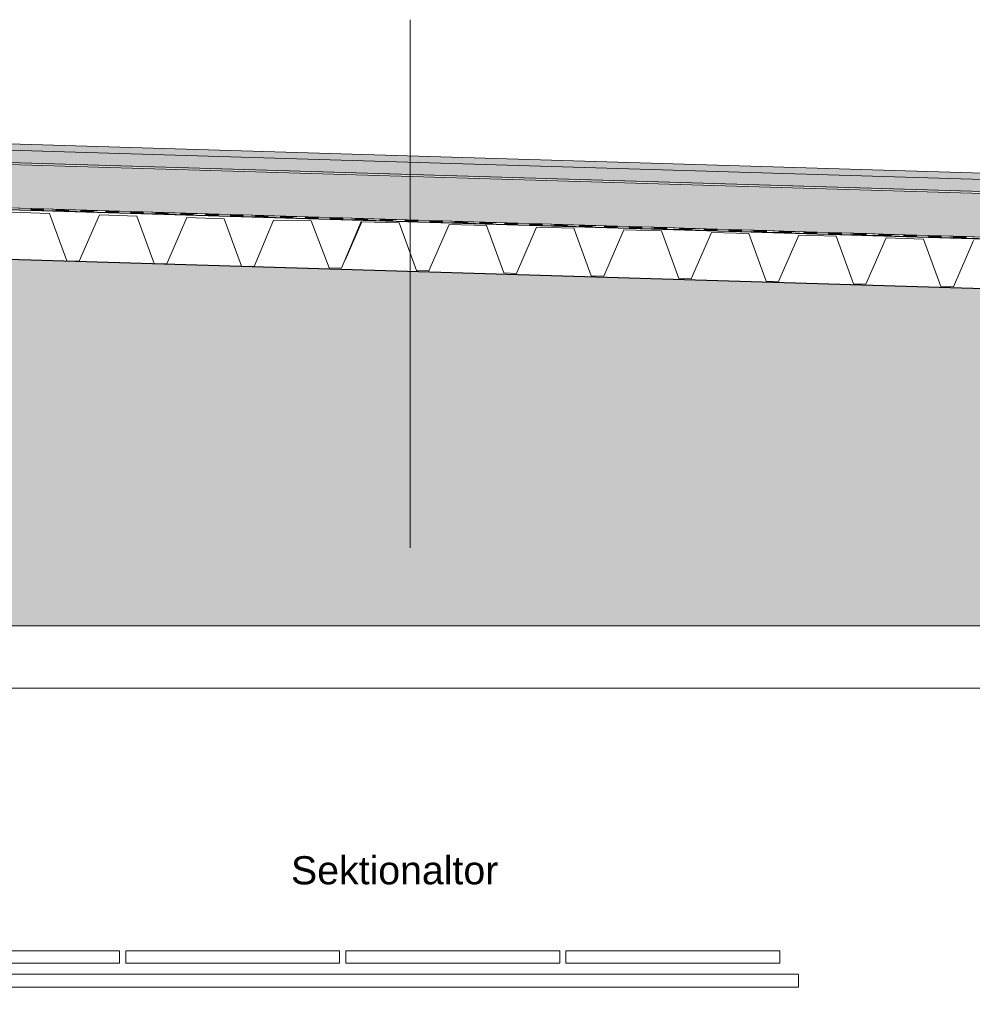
# Model space of a CAD drawing. Header units: metres. Extents: x 1314 to 1415, y -87 to -52.
# Tile 30 of 256: x 1319.64 to 1322.69, y -76.99 to -73.84. Entities that reach past the tile are written whole.
import ezdxf

# ---------------------------------------------------------------- set-up
doc = ezdxf.new("R2010")
doc.units = ezdxf.units.M
doc.header["$PDMODE"] = 65
doc.linetypes.add('AUSGEZOGEN', pattern=[0])
for name, color, linetype, lineweight in [('XR$2$Ansicht', 1, 'AUSGEZOGEN', 50), ('XR$2$Design', 4, 'AUSGEZOGEN', 13), ('XR$2$Fenster', 3, 'AUSGEZOGEN', 18), ('XR$2$KALZIP', 7, 'AUSGEZOGEN', 13), ('XR$2$Möblierung', 4, 'AUSGEZOGEN', 13), ('XR$2$Wand', 1, 'AUSGEZOGEN', 50), ('XR$3$Maßlinie 1_100', 7, 'AUSGEZOGEN', 25), ('XR$3$Maßlinie 1_50', 7, 'AUSGEZOGEN', 25), ('XR$3$Text 1_100', 3, 'AUSGEZOGEN', 18), ('XR$4$Muster', 4, 'AUSGEZOGEN', 13), ('XR$4$Möblierung', 4, 'AUSGEZOGEN', 13)]:
    doc.layers.add(name, color=color, linetype=linetype, lineweight=lineweight)
doc.styles.add('ARIAL', font='arial.ttf')
doc.dimstyles.new('DIMSTYLE_9', dxfattribs={"dimtxt": 0.125, "dimasz": 0.15, "dimexe": 0, "dimexo": 0, "dimgap": 0.0625, "dimtad": 2, "dimrnd": 0.005, "dimzin": 4, "dimdsep": 46, "dimtxsty": 'ARIAL', "dimblk1": 'ALL_ML_KREIS', "dimblk2": 'ALL_ML_KREIS', "dimsah": 1, "dimcen": 0, "dimclrd": 3, "dimclre": 3, "dimclrt": 3, "dimadec": 0, "dimazin": 0, "dimtfac": 1, "dimtdec": 0, "dimtix": 1, "dimtmove": 2, "dimatfit": 3, "dimfxl": 0, "dimtzin": 0, "dimlwd": 0, "dimlwe": 25, "dimarcsym": 0})

# ---------------------------------------------------------------- blocks, each defined once
blk = doc.blocks.new('MUSTERELEMENT_9')
at = {"layer": 'XR$2$Design', "color": 4, "linetype": 'AUSGEZOGEN', "lineweight": 13, "transparency": 33554687}
for p, q in [((1319.7133, -74.4521), (1319.6335, -74.4497)), ((1319.7135, -74.4471), (1319.6337, -74.4447)), ((1319.6736, -74.4459), (1319.6734, -74.4509)), ((1319.7135, -74.4481), (1319.6735, -74.4469)), ((1319.7134, -74.4491), (1319.6735, -74.4479)), ((1319.7134, -74.4501), (1319.6735, -74.4489)), ((1319.7134, -74.4511), (1319.6735, -74.4499)), ((1319.7135, -74.4471), (1319.7133, -74.4521)), ((1319.7135, -74.4471), (1319.7133, -74.4521)), ((1319.7932, -74.4545), (1319.7133, -74.4521)), ((1319.7933, -74.4495), (1319.7135, -74.4471)), ((1319.7534, -74.4483), (1319.7533, -74.4533)), ((1319.7932, -74.4525), (1319.7533, -74.4513)), ((1319.7932, -74.4535), (1319.7533, -74.4523)), ((1319.7933, -74.4505), (1319.7534, -74.4493)), ((1319.7933, -74.4515), (1319.7534, -74.4503)), ((1319.7933, -74.4495), (1319.7932, -74.4545)), ((1319.7933, -74.4495), (1319.7932, -74.4545)), ((1319.873, -74.4569), (1319.7932, -74.4545)), ((1319.8732, -74.4519), (1319.7933, -74.4495)), ((1319.8332, -74.4507), (1319.8331, -74.4557)), ((1319.873, -74.4559), (1319.8331, -74.4547)), ((1319.8731, -74.4529), (1319.8332, -74.4517)), ((1319.8731, -74.4539), (1319.8332, -74.4527)), ((1319.8731, -74.4549), (1319.8332, -74.4537)), ((1319.8732, -74.4519), (1319.873, -74.4569)), ((1319.8732, -74.4519), (1319.873, -74.4569)), ((1319.9529, -74.4593), (1319.873, -74.4569)), ((1319.953, -74.4543), (1319.8732, -74.4519)), ((1319.9131, -74.4531), (1319.9129, -74.4581)), ((1319.9529, -74.4563), (1319.913, -74.4551)), ((1319.9529, -74.4573), (1319.913, -74.4561)), ((1319.9529, -74.4583), (1319.913, -74.4571)), ((1319.953, -74.4553), (1319.9131, -74.4541)), ((1319.953, -74.4543), (1319.9529, -74.4593)), ((1319.953, -74.4543), (1319.9529, -74.4593)), ((1320.0328, -74.4566), (1319.953, -74.4543)), ((1319.9929, -74.4555), (1319.9928, -74.4604)), ((1320.0328, -74.4576), (1319.9929, -74.4565)), ((1320.0328, -74.4586), (1319.9929, -74.4574)), ((1320.0328, -74.4566), (1320.0327, -74.4616)), ((1320.0328, -74.4566), (1320.0327, -74.4616)), ((1320.1127, -74.459), (1320.0328, -74.4566)), ((1320.0728, -74.4578), (1320.0726, -74.4628)), ((1320.0327, -74.4616), (1319.9529, -74.4593)), ((1320.0328, -74.4596), (1319.9928, -74.4584)), ((1320.0327, -74.4606), (1319.9928, -74.4594)), ((1320.1125, -74.464), (1320.0327, -74.4616)), ((1320.1126, -74.463), (1320.0726, -74.4618)), ((1320.1126, -74.46), (1320.0727, -74.4588)), ((1320.1126, -74.461), (1320.0727, -74.4598)), ((1320.1126, -74.462), (1320.0727, -74.4608)), ((1320.1127, -74.459), (1320.1125, -74.464)), ((1320.1127, -74.459), (1320.1125, -74.464)), ((1320.1924, -74.4664), (1320.1125, -74.464)), ((1320.1925, -74.4614), (1320.1127, -74.459)), ((1320.1526, -74.4602), (1320.1524, -74.4652)), ((1320.1925, -74.4634), (1320.1525, -74.4622)), ((1320.1924, -74.4644), (1320.1525, -74.4632)), ((1320.1924, -74.4654), (1320.1525, -74.4642)), ((1320.1925, -74.4624), (1320.1526, -74.4612)), ((1320.1925, -74.4614), (1320.1924, -74.4664)), ((1320.1925, -74.4614), (1320.1924, -74.4664)), ((1320.2722, -74.4688), (1320.1924, -74.4664)), ((1320.2724, -74.4638), (1320.1925, -74.4614)), ((1320.2324, -74.4626), (1320.2323, -74.4676)), ((1320.2723, -74.4668), (1320.2323, -74.4656)), ((1320.2722, -74.4678), (1320.2323, -74.4666)), ((1320.2723, -74.4648), (1320.2324, -74.4636)), ((1320.2723, -74.4658), (1320.2324, -74.4646)), ((1320.2724, -74.4638), (1320.2722, -74.4688)), ((1320.2724, -74.4638), (1320.2722, -74.4688)), ((1320.352, -74.4712), (1320.2722, -74.4688)), ((1320.3522, -74.4662), (1320.2724, -74.4638)), ((1320.3123, -74.465), (1320.3121, -74.47)), ((1320.3522, -74.4672), (1320.3122, -74.466)), ((1320.3521, -74.4682), (1320.3122, -74.467)), ((1320.3521, -74.4692), (1320.3122, -74.468)), ((1320.3521, -74.4702), (1320.3122, -74.469)), ((1320.3522, -74.4662), (1320.352, -74.4712)), ((1320.3522, -74.4662), (1320.352, -74.4712)), ((1320.4319, -74.4736), (1320.352, -74.4712)), ((1320.432, -74.4686), (1320.3522, -74.4662)), ((1320.3921, -74.4674), (1320.392, -74.4724)), ((1320.4319, -74.4716), (1320.392, -74.4704)), ((1320.4319, -74.4726), (1320.392, -74.4714)), ((1320.432, -74.4696), (1320.3921, -74.4684)), ((1320.432, -74.4706), (1320.3921, -74.4694)), ((1320.432, -74.4686), (1320.4319, -74.4736)), ((1320.432, -74.4686), (1320.4319, -74.4736)), ((1320.5117, -74.476), (1320.4319, -74.4736)), ((1320.5119, -74.471), (1320.432, -74.4686)), ((1320.4719, -74.4698), (1320.4718, -74.4748)), ((1320.5117, -74.475), (1320.4718, -74.4738)), ((1320.5118, -74.472), (1320.4719, -74.4708)), ((1320.5118, -74.473), (1320.4719, -74.4718)), ((1320.5118, -74.474), (1320.4719, -74.4728)), ((1320.5119, -74.471), (1320.5117, -74.476)), ((1320.5119, -74.471), (1320.5117, -74.476)), ((1320.5916, -74.4784), (1320.5117, -74.476)), ((1320.5917, -74.4734), (1320.5119, -74.471)), ((1320.5518, -74.4722), (1320.5516, -74.4772)), ((1320.5916, -74.4754), (1320.5517, -74.4742)), ((1320.5916, -74.4764), (1320.5517, -74.4752)), ((1320.5916, -74.4774), (1320.5517, -74.4762)), ((1320.5917, -74.4744), (1320.5518, -74.4732)), ((1320.5917, -74.4734), (1320.5916, -74.4784)), ((1320.5917, -74.4734), (1320.5916, -74.4784)), ((1320.6714, -74.4808), (1320.5916, -74.4784)), ((1320.6715, -74.4758), (1320.5917, -74.4734)), ((1320.6316, -74.4746), (1320.6315, -74.4796)), ((1320.6715, -74.4788), (1320.6315, -74.4776)), ((1320.6714, -74.4798), (1320.6315, -74.4786)), ((1320.6715, -74.4768), (1320.6316, -74.4756)), ((1320.6715, -74.4778), (1320.6316, -74.4766)), ((1320.6715, -74.4758), (1320.6714, -74.4808)), ((1320.6715, -74.4758), (1320.6714, -74.4808)), ((1320.7512, -74.4832), (1320.6714, -74.4808)), ((1320.7514, -74.4782), (1320.6715, -74.4758)), ((1320.7115, -74.477), (1320.7113, -74.482)), ((1320.7513, -74.4822), (1320.7113, -74.481)), ((1320.7513, -74.4792), (1320.7114, -74.478)), ((1320.7513, -74.4802), (1320.7114, -74.479)), ((1320.7513, -74.4812), (1320.7114, -74.48)), ((1320.7514, -74.4782), (1320.7512, -74.4832)), ((1320.7514, -74.4782), (1320.7512, -74.4832)), ((1320.8311, -74.4856), (1320.7512, -74.4832)), ((1320.8312, -74.4806), (1320.7514, -74.4782)), ((1320.7913, -74.4794), (1320.7911, -74.4844)), ((1320.8312, -74.4826), (1320.7912, -74.4814)), ((1320.8311, -74.4836), (1320.7912, -74.4824)), ((1320.8311, -74.4846), (1320.7912, -74.4834)), ((1320.8312, -74.4816), (1320.7913, -74.4804)), ((1320.8312, -74.4806), (1320.8311, -74.4856)), ((1320.8312, -74.4806), (1320.8311, -74.4856)), ((1320.9109, -74.488), (1320.8311, -74.4856)), ((1320.9111, -74.483), (1320.8312, -74.4806)), ((1320.8711, -74.4818), (1320.871, -74.4868)), ((1320.911, -74.486), (1320.871, -74.4848)), ((1320.9109, -74.487), (1320.871, -74.4858)), ((1320.911, -74.484), (1320.8711, -74.4828)), ((1320.911, -74.485), (1320.8711, -74.4838)), ((1320.9111, -74.483), (1320.9109, -74.488)), ((1320.9111, -74.483), (1320.9109, -74.488)), ((1320.9907, -74.4904), (1320.9109, -74.488)), ((1320.9909, -74.4854), (1320.9111, -74.483)), ((1320.951, -74.4842), (1320.9508, -74.4892)), ((1320.9909, -74.4864), (1320.9509, -74.4852)), ((1320.9908, -74.4874), (1320.9509, -74.4862)), ((1320.9908, -74.4884), (1320.9509, -74.4872)), ((1320.9908, -74.4894), (1320.9509, -74.4882)), ((1320.9909, -74.4854), (1320.9907, -74.4904)), ((1320.9909, -74.4854), (1320.9907, -74.4904)), ((1321.0707, -74.4878), (1320.9909, -74.4854)), ((1321.0308, -74.4866), (1321.0307, -74.4916)), ((1321.0706, -74.4908), (1321.0307, -74.4896)), ((1321.0707, -74.4888), (1321.0308, -74.4876)), ((1321.0707, -74.4898), (1321.0308, -74.4886)), ((1321.0707, -74.4878), (1321.0706, -74.4928)), ((1321.0707, -74.4878), (1321.0706, -74.4928)), ((1321.1506, -74.4902), (1321.0707, -74.4878)), ((1321.1106, -74.489), (1321.1105, -74.494)), ((1321.0706, -74.4928), (1320.9907, -74.4904)), ((1321.0706, -74.4918), (1321.0307, -74.4906)), ((1321.1504, -74.4952), (1321.0706, -74.4928)), ((1321.1504, -74.4942), (1321.1105, -74.493)), ((1321.1505, -74.4912), (1321.1106, -74.49)), ((1321.1505, -74.4922), (1321.1106, -74.491)), ((1321.1505, -74.4932), (1321.1106, -74.492)), ((1321.1506, -74.4902), (1321.1504, -74.4952)), ((1321.1506, -74.4902), (1321.1504, -74.4952)), ((1321.2303, -74.4976), (1321.1504, -74.4952)), ((1321.2304, -74.4926), (1321.1506, -74.4902)), ((1321.1905, -74.4914), (1321.1903, -74.4964)), ((1321.2303, -74.4946), (1321.1904, -74.4934)), ((1321.2303, -74.4956), (1321.1904, -74.4944)), ((1321.2303, -74.4966), (1321.1904, -74.4954)), ((1321.2304, -74.4936), (1321.1905, -74.4924)), ((1321.2304, -74.4926), (1321.2303, -74.4976)), ((1321.2304, -74.4926), (1321.2303, -74.4976)), ((1321.3101, -74.5), (1321.2303, -74.4976)), ((1321.3102, -74.495), (1321.2304, -74.4926)), ((1321.2703, -74.4938), (1321.2702, -74.4988)), ((1321.3102, -74.498), (1321.2702, -74.4968)), ((1321.3101, -74.499), (1321.2702, -74.4978)), ((1321.3102, -74.496), (1321.2703, -74.4948)), ((1321.3102, -74.497), (1321.2703, -74.4958)), ((1321.3102, -74.495), (1321.3101, -74.5)), ((1321.3102, -74.495), (1321.3101, -74.5)), ((1321.3899, -74.5024), (1321.3101, -74.5)), ((1321.3901, -74.4974), (1321.3102, -74.495)), ((1321.3502, -74.4962), (1321.35, -74.5012)), ((1321.39, -74.5014), (1321.35, -74.5002)), ((1321.3901, -74.4984), (1321.3501, -74.4972)), ((1321.39, -74.4994), (1321.3501, -74.4982)), ((1321.39, -74.5004), (1321.3501, -74.4992)), ((1321.3901, -74.4974), (1321.3899, -74.5024)), ((1321.3901, -74.4974), (1321.3899, -74.5024)), ((1321.4698, -74.5048), (1321.3899, -74.5024)), ((1321.4699, -74.4998), (1321.3901, -74.4974)), ((1321.43, -74.4986), (1321.4298, -74.5036)), ((1321.4699, -74.5018), (1321.4299, -74.5006)), ((1321.4698, -74.5028), (1321.4299, -74.5016)), ((1321.4698, -74.5038), (1321.4299, -74.5026)), ((1321.4699, -74.5008), (1321.43, -74.4996)), ((1321.4699, -74.4998), (1321.4698, -74.5048)), ((1321.4699, -74.4998), (1321.4698, -74.5048)), ((1321.5496, -74.5072), (1321.4698, -74.5048)), ((1321.5498, -74.5022), (1321.4699, -74.4998)), ((1321.5098, -74.501), (1321.5097, -74.506)), ((1321.5497, -74.5052), (1321.5097, -74.504)), ((1321.5496, -74.5062), (1321.5097, -74.505)), ((1321.5497, -74.5032), (1321.5098, -74.502)), ((1321.5497, -74.5042), (1321.5098, -74.503)), ((1321.5498, -74.5022), (1321.5496, -74.5072)), ((1321.5498, -74.5022), (1321.5496, -74.5072)), ((1321.6294, -74.5095), (1321.5496, -74.5072)), ((1321.6296, -74.5046), (1321.5498, -74.5022)), ((1321.5897, -74.5034), (1321.5895, -74.5084)), ((1321.6296, -74.5056), (1321.5896, -74.5044)), ((1321.6295, -74.5065), (1321.5896, -74.5054)), ((1321.6295, -74.5075), (1321.5896, -74.5064)), ((1321.6295, -74.5085), (1321.5896, -74.5074)), ((1321.6296, -74.5046), (1321.6294, -74.5095)), ((1321.6296, -74.5046), (1321.6294, -74.5095)), ((1321.7093, -74.5119), (1321.6294, -74.5095)), ((1321.7094, -74.5069), (1321.6296, -74.5046)), ((1321.6695, -74.5057), (1321.6694, -74.5107)), ((1321.7093, -74.5099), (1321.6694, -74.5087)), ((1321.7093, -74.5109), (1321.6694, -74.5097)), ((1321.7094, -74.5079), (1321.6695, -74.5067)), ((1321.7094, -74.5089), (1321.6695, -74.5077)), ((1321.7094, -74.5069), (1321.7093, -74.5119)), ((1321.7094, -74.5069), (1321.7093, -74.5119)), ((1321.7891, -74.5143), (1321.7093, -74.5119)), ((1321.7893, -74.5093), (1321.7094, -74.5069)), ((1321.7493, -74.5081), (1321.7492, -74.5131)), ((1321.7891, -74.5133), (1321.7492, -74.5121)), ((1321.7892, -74.5103), (1321.7493, -74.5091)), ((1321.7892, -74.5113), (1321.7493, -74.5101)), ((1321.7892, -74.5123), (1321.7493, -74.5111)), ((1321.7893, -74.5093), (1321.7891, -74.5143)), ((1321.7893, -74.5093), (1321.7891, -74.5143)), ((1321.869, -74.5167), (1321.7891, -74.5143)), ((1321.8691, -74.5117), (1321.7893, -74.5093)), ((1321.8292, -74.5105), (1321.829, -74.5155)), ((1321.869, -74.5137), (1321.8291, -74.5125)), ((1321.869, -74.5147), (1321.8291, -74.5135)), ((1321.869, -74.5157), (1321.8291, -74.5145)), ((1321.8691, -74.5127), (1321.8292, -74.5115)), ((1321.8691, -74.5117), (1321.869, -74.5167)), ((1321.8691, -74.5117), (1321.869, -74.5167)), ((1321.9488, -74.5191), (1321.869, -74.5167)), ((1321.9489, -74.5141), (1321.8691, -74.5117)), ((1321.909, -74.5129), (1321.9089, -74.5179)), ((1321.9489, -74.5171), (1321.9089, -74.5159)), ((1321.9488, -74.5181), (1321.9089, -74.5169)), ((1321.9489, -74.5151), (1321.909, -74.5139)), ((1321.9489, -74.5161), (1321.909, -74.5149)), ((1321.9489, -74.5141), (1321.9488, -74.5191)), ((1321.9489, -74.5141), (1321.9488, -74.5191)), ((1322.0286, -74.5215), (1321.9488, -74.5191)), ((1322.0288, -74.5165), (1321.9489, -74.5141)), ((1321.9889, -74.5153), (1321.9887, -74.5203)), ((1322.0287, -74.5205), (1321.9887, -74.5193)), ((1322.0288, -74.5175), (1321.9888, -74.5163)), ((1322.0287, -74.5185), (1321.9888, -74.5173)), ((1322.0287, -74.5195), (1321.9888, -74.5183)), ((1322.0288, -74.5165), (1322.0286, -74.5215)), ((1322.0288, -74.5165), (1322.0286, -74.5215)), ((1322.1086, -74.5189), (1322.0288, -74.5165)), ((1322.0687, -74.5177), (1322.0685, -74.5227)), ((1322.1086, -74.5209), (1322.0686, -74.5197)), ((1322.1085, -74.5219), (1322.0686, -74.5207)), ((1322.1086, -74.5199), (1322.0687, -74.5187)), ((1322.1086, -74.5189), (1322.1085, -74.5239)), ((1322.1086, -74.5189), (1322.1085, -74.5239)), ((1322.1885, -74.5213), (1322.1086, -74.5189)), ((1322.1485, -74.5201), (1322.1484, -74.5251)), ((1322.1884, -74.5223), (1322.1485, -74.5211)), ((1322.1085, -74.5239), (1322.0286, -74.5215)), ((1322.1085, -74.5229), (1322.0686, -74.5217)), ((1322.1883, -74.5263), (1322.1085, -74.5239)), ((1322.1884, -74.5243), (1322.1484, -74.5231)), ((1322.1883, -74.5253), (1322.1484, -74.5241)), ((1322.1884, -74.5233), (1322.1485, -74.5221)), ((1322.1885, -74.5213), (1322.1883, -74.5263)), ((1322.1885, -74.5213), (1322.1883, -74.5263)), ((1322.2681, -74.5287), (1322.1883, -74.5263)), ((1322.2683, -74.5237), (1322.1885, -74.5213)), ((1322.2284, -74.5225), (1322.2282, -74.5275)), ((1322.2683, -74.5247), (1322.2283, -74.5235)), ((1322.2682, -74.5257), (1322.2283, -74.5245)), ((1322.2682, -74.5267), (1322.2283, -74.5255)), ((1322.2682, -74.5277), (1322.2283, -74.5265)), ((1322.2683, -74.5237), (1322.2681, -74.5287)), ((1322.2683, -74.5237), (1322.2681, -74.5287)), ((1322.348, -74.5311), (1322.2681, -74.5287)), ((1322.3481, -74.5261), (1322.2683, -74.5237)), ((1322.3082, -74.5249), (1322.3081, -74.5299)), ((1322.348, -74.5291), (1322.3081, -74.5279)), ((1322.348, -74.5301), (1322.3081, -74.5289)), ((1322.3481, -74.5271), (1322.3082, -74.5259)), ((1322.3481, -74.5281), (1322.3082, -74.5269)), ((1322.3481, -74.5261), (1322.348, -74.5311)), ((1322.3481, -74.5261), (1322.348, -74.5311)), ((1322.4278, -74.5335), (1322.348, -74.5311)), ((1322.428, -74.5285), (1322.3481, -74.5261)), ((1322.388, -74.5273), (1322.3879, -74.5323)), ((1322.4278, -74.5325), (1322.3879, -74.5313)), ((1322.4279, -74.5295), (1322.388, -74.5283)), ((1322.4279, -74.5305), (1322.388, -74.5293)), ((1322.4279, -74.5315), (1322.388, -74.5303)), ((1322.428, -74.5285), (1322.4278, -74.5335)), ((1322.428, -74.5285), (1322.4278, -74.5335)), ((1322.5077, -74.5359), (1322.4278, -74.5335)), ((1322.5078, -74.5309), (1322.428, -74.5285)), ((1322.4679, -74.5297), (1322.4677, -74.5347)), ((1322.5077, -74.5329), (1322.4678, -74.5317)), ((1322.5077, -74.5339), (1322.4678, -74.5327)), ((1322.5077, -74.5349), (1322.4678, -74.5337)), ((1322.5078, -74.5319), (1322.4679, -74.5307)), ((1322.5078, -74.5309), (1322.5077, -74.5359)), ((1322.5078, -74.5309), (1322.5077, -74.5359)), ((1322.5875, -74.5383), (1322.5077, -74.5359)), ((1322.5876, -74.5333), (1322.5078, -74.5309)), ((1322.5477, -74.5321), (1322.5476, -74.5371)), ((1322.5876, -74.5363), (1322.5476, -74.5351)), ((1322.5875, -74.5373), (1322.5476, -74.5361)), ((1322.5876, -74.5343), (1322.5477, -74.5331)), ((1322.5876, -74.5353), (1322.5477, -74.5341)), ((1322.5876, -74.5333), (1322.5875, -74.5383)), ((1322.5876, -74.5333), (1322.5875, -74.5383)), ((1322.6673, -74.5407), (1322.5875, -74.5383)), ((1322.6675, -74.5357), (1322.5876, -74.5333)), ((1322.6276, -74.5345), (1322.6274, -74.5395)), ((1322.6674, -74.5397), (1322.6274, -74.5385)), ((1322.6675, -74.5367), (1322.6275, -74.5355)), ((1322.6674, -74.5377), (1322.6275, -74.5365)), ((1322.6674, -74.5387), (1322.6275, -74.5375)), ((1322.6675, -74.5357), (1322.6673, -74.5407)), ((1322.6675, -74.5357), (1322.6673, -74.5407)), ((1322.7472, -74.5431), (1322.6673, -74.5407)), ((1322.7473, -74.5381), (1322.6675, -74.5357))]:
    blk.add_line(p, q, dxfattribs=at)
blk = doc.blocks.new('ALL_ML_KREIS')
at = {"color": 0, "linetype": 'ByBlock', "lineweight": -2}
for p, q in [((0, -0.5), (0, 0.5)), ((-1, 0), (0.5, 0))]:
    blk.add_line(p, q, dxfattribs=at)
blk.add_circle((0, 0), 0.15, dxfattribs=at)
blk = doc.blocks.new('*D100')
at = {"layer": 'DEFPOINTS', "color": 3, "linetype": 'AUSGEZOGEN', "lineweight": 25, "transparency": 33554687}
for p in [(1318.1917, -74.2409), (1332.4917, -75.3797), (1318.1917, -83.7271)]:
    blk.add_point(p, dxfattribs=at)
at = {"layer": 'XR$3$Maßlinie 1_50', "color": 3, "linetype": 'AUSGEZOGEN', "lineweight": -2, "transparency": 33554687}
for p, q in [((1318.1917, -83.4271), (1318.1917, -83.7271)), ((1332.4917, -83.4271), (1332.4917, -83.7271)), ((1318.1917, -83.7271), (1332.4917, -83.7271))]:
    blk.add_line(p, q, dxfattribs=at)
at = {"layer": 'XR$3$Maßlinie 1_50', "color": 3, "linetype": 'AUSGEZOGEN', "lineweight": 25, "transparency": 33554687, "xscale": 0.15, "yscale": 0.15, "zscale": 0.15, "rotation": 180}
blk.add_blockref('ALL_ML_KREIS', (1318.1917, -83.7271), dxfattribs=at)
at = {"layer": 'XR$3$Maßlinie 1_50', "color": 3, "linetype": 'AUSGEZOGEN', "lineweight": 25, "transparency": 33554687, "xscale": 0.15, "yscale": 0.15, "zscale": 0.15}
blk.add_blockref('ALL_ML_KREIS', (1332.4917, -83.7271), dxfattribs=at)
at = {"layer": 'XR$3$Maßlinie 1_50', "color": 3, "linetype": 'AUSGEZOGEN', "lineweight": 25, "transparency": 33554687, "insert": (1325.3461, -83.6124), "char_height": 0.125, "width": 0.625, "attachment_point": 5, "style": 'ARIAL'}
blk.add_mtext('\\A1;{\\A1;{14.30\\H0.082500;\\S^ ;}}', dxfattribs=at)

msp = doc.modelspace()

# ---------------------------------------------------------------- hatches: boundary and pattern name
at = {"layer": 'XR$2$Möblierung', "linetype": 'AUSGEZOGEN', "lineweight": 13, "true_color": 0xcdb691, "transparency": 33554687}
msp.add_hatch(color=43, dxfattribs=at).paths.add_polyline_path([(1332.3417, -74.9911), (1318.3417, -74.5711), (1318.3417, -74.6111), (1318.5917, -74.6111), (1318.5917, -75.7811), (1332.0917, -75.7811), (1332.0917, -75.0313), (1332.3417, -75.0313)])
at = {"layer": 'XR$4$Muster', "linetype": 'AUSGEZOGEN', "lineweight": 13, "transparency": 33554687}
h = msp.add_hatch(dxfattribs=at)
h.set_pattern_fill('MUSTER', color=52, scale=0.0675, style=0, pattern_type=2)
h.set_pattern_definition([(0, (0.135, 0.135), (0.0675, 0.0675), [0.0675, -0.0675]), (90, (0.135, 0.135), (-0.0675, 0.0675), [0.0675, -0.0675])])
h.paths.add_polyline_path([(1318.3562, -74.4065), (1332.3278, -74.8257), (1332.332, -74.6857), (1325.3319, -74.4757), (1318.3604, -74.2683)], flags=0)
at = {"layer": 'XR$4$Möblierung', "linetype": 'AUSGEZOGEN', "lineweight": 13, "transparency": 33554687}
msp.add_hatch(color=254, dxfattribs=at).paths.add_polyline_path([(1318.122, -74.1944), (1318.121, -74.2244), (1318.1226, -74.2285), (1318.1541, -74.2567), (1318.1619, -74.2596), (1332.6417, -74.689), (1332.6417, -74.63)])

# ---------------------------------------------------------------- linework, layer by layer
at = {"layer": 'XR$2$Ansicht', "color": 4, "linetype": 'AUSGEZOGEN', "lineweight": 13, "transparency": 33554687}
msp.add_line((1332.0917, -75.7811), (1318.5917, -75.7811), dxfattribs=at)
for points in [[(1319.6125, -74.4576), (1319.7325, -74.4613), (1319.7878, -74.6131), (1319.8278, -74.6143), (1319.8924, -74.4662), (1320.0123, -74.4699), (1320.0677, -74.6217), (1320.1077, -74.6229), (1320.1723, -74.4748), (1320.2922, -74.4785), (1320.3476, -74.6303), (1320.3876, -74.6315), (1320.4501, -74.4825), (1320.5701, -74.4846), (1320.6275, -74.6356), (1320.6675, -74.6363), (1320.7302, -74.4874)], [(1320.6787, -74.6107), (1320.7322, -74.488), (1320.8522, -74.4917), (1320.9075, -74.6435), (1320.9475, -74.6447), (1321.0121, -74.4966), (1321.132, -74.5003), (1321.1874, -74.652), (1321.2274, -74.6533), (1321.292, -74.5052), (1321.4119, -74.5089), (1321.4673, -74.6606), (1321.5073, -74.6619), (1321.5718, -74.5138), (1321.6918, -74.5174), (1321.7471, -74.6692), (1321.7871, -74.6704), (1321.8517, -74.5224), (1321.9716, -74.526), (1322.027, -74.6778), (1322.067, -74.679), (1322.1316, -74.5309), (1322.2515, -74.5346), (1322.3069, -74.6864), (1322.3469, -74.6876), (1322.4114, -74.5395), (1322.5314, -74.5432), (1322.5867, -74.695), (1322.6267, -74.6962), (1322.6913, -74.5481)]]:
    msp.add_lwpolyline(points, dxfattribs=at)
at = {"layer": 'XR$2$Design', "color": 4, "lineweight": 13, "transparency": 33554687}
for p, q in [((1332.6086, -74.694), (1318.0297, -74.2575)), ((1332.3278, -74.8257), (1318.3562, -74.4065))]:
    msp.add_line(p, q, dxfattribs=at)
at = {"layer": 'XR$2$Design', "color": 3, "linetype": 'AUSGEZOGEN', "lineweight": 25, "transparency": 33554687}
for p, q in [((1318.1917, -74.4066), (1332.4917, -74.8356)), ((1332.4917, -74.9956), (1318.3417, -74.5711))]:
    msp.add_line(p, q, dxfattribs=at)
at = {"layer": 'XR$2$Fenster', "color": 3, "linetype": 'AUSGEZOGEN', "lineweight": 18, "transparency": 33554687}
for p, q in [((1319.2725, -76.8208), (1319.957, -76.8208)), ((1319.957, -76.8208), (1319.957, -76.8608)), ((1319.977, -76.8608), (1319.977, -76.8208)), ((1319.977, -76.8208), (1320.6616, -76.8208)), ((1320.6616, -76.8208), (1320.6616, -76.8608)), ((1320.6816, -76.8608), (1320.6816, -76.8208)), ((1320.6816, -76.8208), (1321.3661, -76.8208)), ((1321.3661, -76.8208), (1321.3661, -76.8608)), ((1321.3861, -76.8608), (1321.3861, -76.8208)), ((1321.3861, -76.8208), (1322.0706, -76.8208)), ((1322.0706, -76.8208), (1322.0706, -76.8608)), ((1319.957, -76.8608), (1319.2725, -76.8608)), ((1320.6616, -76.8608), (1319.977, -76.8608)), ((1321.3661, -76.8608), (1320.6816, -76.8608)), ((1322.0706, -76.8608), (1321.3861, -76.8608)), ((1319.2378, -76.8956), (1322.131, -76.8956)), ((1322.131, -76.9376), (1322.131, -76.8976)), ((1319.1958, -76.9376), (1322.131, -76.9376))]:
    msp.add_line(p, q, dxfattribs=at)
at = {"layer": 'XR$2$KALZIP', "transparency": 33554687}
for p, q in [((1332.6417, -74.63), (1318.2766, -74.199)), ((1332.6417, -74.65), (1318.276, -74.219)), ((1332.6417, -74.689), (1318.2749, -74.258))]:
    msp.add_line(p, q, dxfattribs=at)
at = {"layer": 'XR$2$Wand', "color": 52, "linetype": 'AUSGEZOGEN', "lineweight": 13, "transparency": 33554687}
msp.add_line((1318.7917, -75.9811), (1331.8917, -75.9811), dxfattribs=at)
at = {"layer": 'XR$3$Maßlinie 1_100', "color": 7, "linetype": 'AUSGEZOGEN', "lineweight": 18, "transparency": 33554687}
msp.add_line((1320.8876, -73.8414), (1320.8876, -75.5314), dxfattribs=at)

# ---------------------------------------------------------------- block references
at = {"layer": 'XR$2$Design', "color": 4, "linetype": 'AUSGEZOGEN', "lineweight": 13, "transparency": 33554687}
msp.add_blockref('MUSTERELEMENT_9', (0, 0), dxfattribs=at)

# ---------------------------------------------------------------- texts
at = {"layer": 'XR$3$Text 1_100', "color": 7, "linetype": 'AUSGEZOGEN', "lineweight": 25, "transparency": 33554687, "insert": (1320.8377, -76.5184), "char_height": 0.09, "width": 0.712693, "attachment_point": 2, "style": 'ARIAL'}
msp.add_mtext('\\W1.00;Sektionaltor', dxfattribs=at)

# ---------------------------------------------------------------- dimensions: what is measured, and where the dimension line sits
at = {"layer": 'XR$3$Maßlinie 1_50', "color": 3, "linetype": 'AUSGEZOGEN', "lineweight": 25, "transparency": 33554687}
dim = msp.add_linear_dim(base=(1332.4917, -83.7271), p1=(1318.1917, -83.4271), p2=(1332.4917, -83.4271), dimstyle='DIMSTYLE_9', override={"dimpost": '<>', "dimclrd": 3, "dimclre": 3, "dimclrt": 3, "dimlwd": 0, "dimlwe": 25}, dxfattribs=at)
dim.commit()
dim.dimension.update_dxf_attribs({"geometry": '*D100', "text_midpoint": (1325.3461, -83.6124), "dimtype": 160})

doc.saveas('drawing.dxf')
